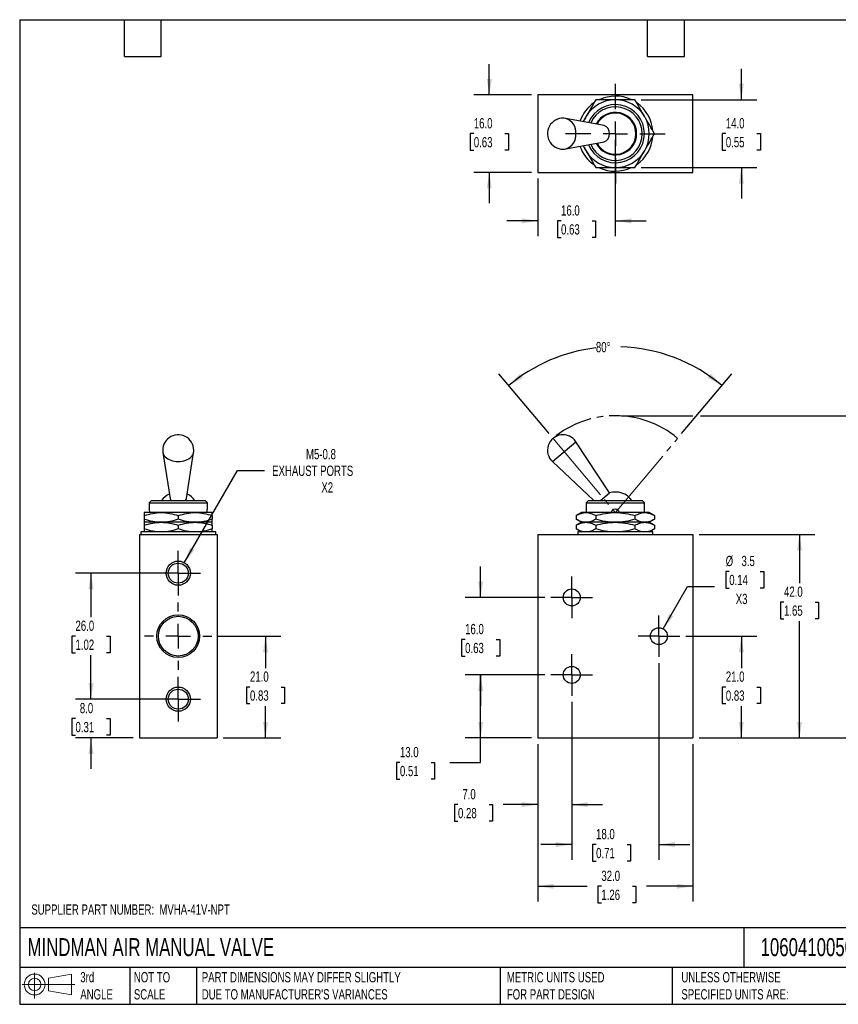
# Model space of a CAD drawing. Header units: millimetres. Extents: x 6 to 273, y 6 to 210.
# Tile 1 of 2: x 6 to 175, y 6 to 210. Entities that reach past the tile are written whole.
import ezdxf

# ---------------------------------------------------------------- set-up
doc = ezdxf.new("R2010")
doc.units = ezdxf.units.MM
doc.linetypes.add('SLD-Center', pattern=[19.05, 15.24, -1.27, 1.27, -1.27])
doc.linetypes.add('SLD-Solid', pattern=[0])
doc.layers.add('CENTER', color=40, linetype='SLD-Center')
doc.layers.add('SLD-DEFPOINTS', color=7, linetype='Continuous')
doc.layers.add('DIMENSIONS', color=140, linetype='SLD-Solid', lineweight=25)
doc.layers.add('TEXT', color=140, linetype='SLD-Solid', lineweight=25)
doc.styles.add('SLDTEXTSTYLE0', font='TXT', dxfattribs={"width": 0.7})
doc.dimstyles.new('SLDDIMSTYLE0', dxfattribs={"dimtxt": 2.158008, "dimasz": 3.302, "dimexe": 0, "dimexo": 0.0625, "dimgap": 0.539502, "dimtad": 0, "dimtih": 1, "dimtoh": 1, "dimdec": 4, "dimzin": 12, "dimdsep": 46, "dimtxsty": 'SLDTEXTSTYLE0', "dimsah": 1, "dimcen": 0.09, "dimadec": 0, "dimazin": 3, "dimtfac": 1, "dimtdec": 0, "dimtofl": 0, "dimtmove": 0, "dimatfit": 3, "dimfxl": 0, "dimfrac": 2, "dimtolj": 1, "dimtzin": 12, "dimarcsym": 0})
doc.dimstyles.new('SLDDIMSTYLE1', dxfattribs={"dimtxt": 2.158008, "dimasz": 3.302, "dimexe": 0, "dimexo": 0.0625, "dimgap": 0.539502, "dimtad": 0, "dimtih": 1, "dimtoh": 1, "dimdec": 1, "dimrnd": 1e-09, "dimzin": 12, "dimdsep": 46, "dimtxsty": 'SLDTEXTSTYLE0', "dimsah": 1, "dimcen": 0.09, "dimadec": 0, "dimazin": 3, "dimtfac": 1, "dimtdec": 1, "dimtofl": 0, "dimtmove": 0, "dimatfit": 3, "dimfxl": 0, "dimfrac": 2, "dimtolj": 1, "dimtzin": 12, "dimarcsym": 0})
doc.dimstyles.new('SLDDIMSTYLE2', dxfattribs={"dimtxt": 2.158008, "dimasz": 3.302, "dimexe": 0, "dimexo": 0.0625, "dimgap": 0.539502, "dimtad": 0, "dimtih": 1, "dimtoh": 1, "dimdec": 1, "dimrnd": 1e-09, "dimzin": 4, "dimdsep": 46, "dimtxsty": 'SLDTEXTSTYLE0', "dimsah": 1, "dimcen": 0.09, "dimadec": 0, "dimazin": 1, "dimtfac": 1, "dimtdec": 1, "dimtmove": 0, "dimatfit": 0, "dimfxl": 0, "dimfrac": 2, "dimtolj": 1, "dimtzin": 12, "dimarcsym": 0})
doc.dimstyles.new('SLDDIMSTYLE3', dxfattribs={"dimtxt": 2.158008, "dimasz": 3.302, "dimexe": 0, "dimexo": 0.0625, "dimgap": 0.539502, "dimtad": 0, "dimtih": 1, "dimtoh": 1, "dimdec": 1, "dimrnd": 1e-09, "dimzin": 4, "dimdsep": 46, "dimtxsty": 'SLDTEXTSTYLE0', "dimsah": 1, "dimcen": 0.09, "dimadec": 0, "dimazin": 1, "dimtfac": 1, "dimtdec": 1, "dimtofl": 0, "dimtmove": 0, "dimatfit": 3, "dimfxl": 0, "dimfrac": 2, "dimtolj": 1, "dimtzin": 12, "dimarcsym": 0})
doc.dimstyles.new('SLDDIMSTYLE4', dxfattribs={"dimtxt": 2.158008, "dimasz": 3.302, "dimexe": 0, "dimexo": 0.0625, "dimgap": 0.539502, "dimtad": 0, "dimtih": 1, "dimtoh": 1, "dimdec": 1, "dimrnd": 1e-09, "dimzin": 12, "dimdsep": 46, "dimtxsty": 'SLDTEXTSTYLE0', "dimsah": 1, "dimcen": 0, "dimadec": 0, "dimazin": 3, "dimtfac": 1, "dimtdec": 1, "dimtofl": 0, "dimtmove": 0, "dimatfit": 3, "dimfxl": 0, "dimfrac": 2, "dimtolj": 1, "dimtzin": 12, "dimarcsym": 0})
doc.dimstyles.new('SLDDIMSTYLE5', dxfattribs={"dimtxt": 2.158008, "dimasz": 3.302, "dimexe": 0, "dimexo": 0.0625, "dimgap": 0.539502, "dimtad": 0, "dimtih": 1, "dimtoh": 1, "dimdec": 1, "dimrnd": 1e-09, "dimzin": 12, "dimdsep": 46, "dimtxsty": 'SLDTEXTSTYLE0', "dimsah": 1, "dimcen": 0, "dimadec": 0, "dimazin": 3, "dimtfac": 1, "dimtdec": 1, "dimtofl": 0, "dimtmove": 0, "dimatfit": 3, "dimfxl": 0, "dimfrac": 2, "dimtolj": 1, "dimtzin": 12, "dimarcsym": 0})

# ---------------------------------------------------------------- blocks, each defined once
blk = doc.blocks.new('Block11')
at = {"color": 7, "linetype": 'SLD-Solid', "lineweight": 18}
for p, q in [((2.59, 5.31), (2.59, 0)), ((5.48, 4.17), (10.18, 5.03)), ((5.48, 1.6), (5.48, 4.17)), ((10.18, 5.03), (10.18, 0.73)), ((0, 2.88), (10.87, 2.88)), ((5.48, 1.6), (10.18, 0.73))]:
    blk.add_line(p, q, dxfattribs=at)
for radius in [2.15, 1.29]:
    blk.add_circle((2.59, 2.88), radius, dxfattribs=at)
blk = doc.blocks.new('Block12')
at = {"layer": 'SLD-DEFPOINTS'}
blk.add_blockref('Block11', (0, 0), dxfattribs=at)
blk = doc.blocks.new('_D')
at = {"layer": 'DIMENSIONS'}
for p, q in [((115.57, 124.12), (105.2, 136.48)), ((142.91, 124.12), (153.29, 136.48))]:
    blk.add_line(p, q, dxfattribs=at)
for start, end in [(96.7343, 130), (50, 88.151)]:
    blk.add_arc((129.24, 107.83), 34.23, start, end, dxfattribs=at)
for points in [[(107.24, 134.05), (110.17, 135.65), (109.56, 136.45)], [(151.25, 134.05), (148.93, 136.45), (148.31, 135.65)]]:
    blk.add_solid(points, dxfattribs=at)
at = {"layer": 'DIMENSIONS', "insert": (125.23, 143.04), "char_height": 2.117, "attachment_point": 1, "style": 'SLDTEXTSTYLE0'}
blk.add_mtext('80°', dxfattribs=at)
blk = doc.blocks.new('_D_1')
at = {"layer": 'DIMENSIONS'}
for p, q in [((130.51, 127.83), (145.26, 127.83)), ((146.79, 127.83), (185.26, 127.83)), ((182.09, 127.83), (182.09, 96.96)), ((178.88, 93.05), (178.16, 93.05)), ((178.16, 93.05), (178.16, 89.62)), ((185.29, 93.05), (186.02, 93.05)), ((186.02, 93.05), (186.02, 89.62)), ((178.16, 89.62), (178.88, 89.62)), ((186.02, 89.62), (185.29, 89.62)), ((182.09, 61.33), (182.09, 89.13)), ((146.51, 61.33), (185.26, 61.33))]:
    blk.add_line(p, q, dxfattribs=at)
for points in [[(182.09, 127.83), (181.58, 124.52), (182.59, 124.52)], [(182.09, 61.33), (182.59, 64.63), (181.58, 64.63)]]:
    blk.add_solid(points, dxfattribs=at)
at = {"layer": 'DIMENSIONS', "char_height": 2.117, "attachment_point": 1, "style": 'SLDTEXTSTYLE0'}
for s, insert in [('66.5', (178.88, 96.26)), ('2.62', (178.88, 92.34))]:
    blk.add_mtext(s, dxfattribs=dict(at, insert=insert))
blk = doc.blocks.new('_D_2')
at = {"layer": 'DIMENSIONS'}
for p, q in [((120.24, 68.77), (120.24, 44.38)), ((113.24, 60.06), (113.24, 44.38)), ((96.78, 47.56), (96.06, 47.56)), ((96.06, 47.56), (96.06, 44.13)), ((103.2, 47.56), (103.92, 47.56)), ((103.92, 47.56), (103.92, 44.13)), ((113.24, 47.56), (106.12, 47.56)), ((120.24, 47.56), (126.59, 47.56)), ((96.06, 44.13), (96.78, 44.13)), ((103.92, 44.13), (103.2, 44.13))]:
    blk.add_line(p, q, dxfattribs=at)
for points in [[(113.24, 47.56), (109.94, 48.07), (109.94, 47.05)], [(120.24, 47.56), (123.54, 47.05), (123.54, 48.07)]]:
    blk.add_solid(points, dxfattribs=at)
at = {"layer": 'DIMENSIONS', "char_height": 2.117, "attachment_point": 1, "style": 'SLDTEXTSTYLE0'}
for s, insert in [('7.0', (97.68, 50.77)), ('0.28', (96.78, 46.86))]:
    blk.add_mtext(s, dxfattribs=dict(at, insert=insert))
blk = doc.blocks.new('_D_3')
at = {"layer": 'DIMENSIONS'}
for p, q in [((138.24, 76.77), (138.24, 36.15)), ((120.24, 68.77), (120.24, 36.15)), ((120.24, 39.33), (113.89, 39.33)), ((125.27, 39.33), (124.54, 39.33)), ((124.54, 39.33), (124.54, 35.9)), ((131.68, 39.33), (132.4, 39.33)), ((132.4, 39.33), (132.4, 35.9)), ((138.24, 39.33), (144.59, 39.33)), ((124.54, 35.9), (125.27, 35.9)), ((132.4, 35.9), (131.68, 35.9))]:
    blk.add_line(p, q, dxfattribs=at)
for points in [[(120.24, 39.33), (116.94, 39.83), (116.94, 38.82)], [(138.24, 39.33), (141.54, 38.82), (141.54, 39.83)]]:
    blk.add_solid(points, dxfattribs=at)
at = {"layer": 'DIMENSIONS', "char_height": 2.117, "attachment_point": 1, "style": 'SLDTEXTSTYLE0'}
for s, insert in [('18.0', (125.27, 42.54)), ('0.71', (125.27, 38.62))]:
    blk.add_mtext(s, dxfattribs=dict(at, insert=insert))
blk = doc.blocks.new('_D_4')
at = {"layer": 'DIMENSIONS'}
for p, q in [((113.24, 60.06), (113.24, 27.54)), ((145.24, 60.06), (145.24, 27.54)), ((113.24, 30.71), (123.43, 30.71)), ((126.36, 30.71), (125.63, 30.71)), ((125.63, 30.71), (125.63, 27.28)), ((132.77, 30.71), (133.49, 30.71)), ((133.49, 30.71), (133.49, 27.28)), ((145.24, 30.71), (135.69, 30.71)), ((125.63, 27.28), (126.36, 27.28)), ((133.49, 27.28), (132.77, 27.28))]:
    blk.add_line(p, q, dxfattribs=at)
for points in [[(113.24, 30.71), (116.54, 30.2), (116.54, 31.22)], [(145.24, 30.71), (141.94, 31.22), (141.94, 30.2)]]:
    blk.add_solid(points, dxfattribs=at)
at = {"layer": 'DIMENSIONS', "char_height": 2.117, "attachment_point": 1, "style": 'SLDTEXTSTYLE0'}
for s, insert in [('32.0', (126.36, 33.92)), ('1.26', (126.36, 30.01))]:
    blk.add_mtext(s, dxfattribs=dict(at, insert=insert))
blk = doc.blocks.new('_D_5')
at = {"layer": 'DIMENSIONS'}
for p, q in [((114.68, 74.33), (98.28, 74.33)), ((101.45, 61.33), (101.45, 74.33)), ((111.97, 61.33), (98.28, 61.33)), ((101.45, 56.25), (101.45, 61.33)), ((84.8, 56.25), (84.07, 56.25)), ((84.07, 56.25), (84.07, 52.82)), ((91.21, 56.25), (91.94, 56.25)), ((91.94, 56.25), (91.94, 52.82)), ((95.1, 56.25), (101.45, 56.25)), ((84.07, 52.82), (84.8, 52.82)), ((91.94, 52.82), (91.21, 52.82))]:
    blk.add_line(p, q, dxfattribs=at)
for points in [[(101.45, 74.33), (100.95, 71.02), (101.96, 71.02)], [(101.45, 61.33), (101.96, 64.63), (100.95, 64.63)]]:
    blk.add_solid(points, dxfattribs=at)
at = {"layer": 'DIMENSIONS', "char_height": 2.117, "attachment_point": 1, "style": 'SLDTEXTSTYLE0'}
for s, insert in [('13.0', (84.8, 59.46)), ('0.51', (84.8, 55.55))]:
    blk.add_mtext(s, dxfattribs=dict(at, insert=insert))
blk = doc.blocks.new('_D_6')
at = {"layer": 'DIMENSIONS'}
for p, q in [((101.45, 90.33), (101.45, 96.68)), ((114.68, 90.33), (98.28, 90.33)), ((98.25, 81.64), (97.52, 81.64)), ((97.52, 81.64), (97.52, 78.21)), ((104.66, 81.64), (105.38, 81.64)), ((105.38, 81.64), (105.38, 78.21)), ((97.52, 78.21), (98.25, 78.21)), ((105.38, 78.21), (104.66, 78.21)), ((114.68, 74.33), (98.28, 74.33)), ((101.45, 74.33), (101.45, 67.98))]:
    blk.add_line(p, q, dxfattribs=at)
for points in [[(101.45, 90.33), (101.96, 93.63), (100.95, 93.63)], [(101.45, 74.33), (100.95, 71.02), (101.96, 71.02)]]:
    blk.add_solid(points, dxfattribs=at)
at = {"layer": 'DIMENSIONS', "char_height": 2.117, "attachment_point": 1, "style": 'SLDTEXTSTYLE0'}
for s, insert in [('16.0', (98.25, 84.85)), ('0.63', (98.25, 80.94))]:
    blk.add_mtext(s, dxfattribs=dict(at, insert=insert))
blk = doc.blocks.new('_D_7')
at = {"layer": 'DIMENSIONS'}
for p, q in [((143.8, 82.33), (158.42, 82.33)), ((155.24, 82.33), (155.24, 75.74)), ((152.04, 71.83), (151.31, 71.83)), ((151.31, 71.83), (151.31, 68.4)), ((158.45, 71.83), (159.17, 71.83)), ((159.17, 71.83), (159.17, 68.4)), ((151.31, 68.4), (152.04, 68.4)), ((155.24, 61.33), (155.24, 67.91)), ((159.17, 68.4), (158.45, 68.4)), ((146.51, 61.33), (158.42, 61.33))]:
    blk.add_line(p, q, dxfattribs=at)
for points in [[(155.24, 82.33), (154.73, 79.02), (155.75, 79.02)], [(155.24, 61.33), (155.75, 64.63), (154.73, 64.63)]]:
    blk.add_solid(points, dxfattribs=at)
at = {"layer": 'DIMENSIONS', "char_height": 2.117, "attachment_point": 1, "style": 'SLDTEXTSTYLE0'}
for s, insert in [('21.0', (152.04, 75.04)), ('0.83', (152.04, 71.12))]:
    blk.add_mtext(s, dxfattribs=dict(at, insert=insert))
blk = doc.blocks.new('_D_8')
at = {"layer": 'DIMENSIONS'}
for p, q in [((146.51, 103.33), (170.42, 103.33)), ((167.24, 103.33), (167.24, 93.26)), ((164.04, 89.35), (163.31, 89.35)), ((163.31, 89.35), (163.31, 85.92)), ((170.45, 89.35), (171.17, 89.35)), ((171.17, 89.35), (171.17, 85.92)), ((163.31, 85.92), (164.04, 85.92)), ((167.24, 61.33), (167.24, 85.44)), ((171.17, 85.92), (170.45, 85.92)), ((146.51, 61.33), (170.42, 61.33))]:
    blk.add_line(p, q, dxfattribs=at)
for points in [[(167.24, 103.33), (166.73, 100.02), (167.75, 100.02)], [(167.24, 61.33), (167.75, 64.63), (166.73, 64.63)]]:
    blk.add_solid(points, dxfattribs=at)
at = {"layer": 'DIMENSIONS', "char_height": 2.117, "attachment_point": 1, "style": 'SLDTEXTSTYLE0'}
for s, insert in [('42.0', (164.04, 92.56)), ('1.65', (164.04, 88.65))]:
    blk.add_mtext(s, dxfattribs=dict(at, insert=insert))
blk = doc.blocks.new('_D_9')
at = {"layer": 'DIMENSIONS'}
for p, q in [((152.74, 95.68), (152.01, 95.68)), ((152.01, 95.68), (152.01, 92.25)), ((159.15, 95.68), (159.88, 95.68)), ((159.88, 95.68), (159.88, 92.25)), ((139.12, 83.84), (144.15, 92.55)), ((144.15, 92.55), (149.7, 92.55)), ((152.01, 92.25), (152.74, 92.25)), ((159.88, 92.25), (159.15, 92.25))]:
    blk.add_line(p, q, dxfattribs=at)
blk.add_solid([(139.12, 83.84), (141.21, 86.45), (140.33, 86.95)], dxfattribs=at)
at = {"layer": 'DIMENSIONS', "char_height": 2.117, "attachment_point": 1, "style": 'SLDTEXTSTYLE0'}
for s, insert in [('%%c', (152.01, 98.9)), ('3.5', (155.27, 98.9)), ('0.14', (152.74, 94.98)), ('X3', (154.08, 91.07))]:
    blk.add_mtext(s, dxfattribs=dict(at, insert=insert))
blk = doc.blocks.new('SW_CENTERMARKSYMBOL_0')
at = {"layer": 'CENTER', "color": 0}
for p, q in [((0, 2.54), (0, 4.29)), ((0, 0), (0, 2.54)), ((-2.54, 0), (-4.29, 0)), ((0, 0), (-2.54, 0)), ((0, 0), (0, -2.54)), ((0, 0), (2.54, 0)), ((2.54, 0), (4.29, 0)), ((0, -2.54), (0, -4.29))]:
    blk.add_line(p, q, dxfattribs=at)
blk = doc.blocks.new('SW_CENTERMARKSYMBOL_1')
at = {"layer": 'CENTER', "color": 0}
for p, q in [((0, 2.54), (0, 4.29)), ((0, 0), (0, 2.54)), ((-2.54, 0), (-4.29, 0)), ((0, 0), (-2.54, 0)), ((0, 0), (0, -2.54)), ((0, 0), (2.54, 0)), ((2.54, 0), (4.29, 0)), ((0, -2.54), (0, -4.29))]:
    blk.add_line(p, q, dxfattribs=at)
blk = doc.blocks.new('SW_CENTERMARKSYMBOL_2')
at = {"layer": 'CENTER', "color": 0}
for p, q in [((0, 2.54), (0, 4.29)), ((0, 0), (0, 2.54)), ((-2.54, 0), (-4.29, 0)), ((0, 0), (-2.54, 0)), ((0, 0), (0, -2.54)), ((0, 0), (2.54, 0)), ((2.54, 0), (4.29, 0)), ((0, -2.54), (0, -4.29))]:
    blk.add_line(p, q, dxfattribs=at)
blk = doc.blocks.new('_D_13')
at = {"layer": 'DIMENSIONS'}
for p, q in [((103.24, 194.03), (103.24, 200.38)), ((111.97, 194.03), (100.07, 194.03)), ((100.04, 186.03), (99.31, 186.03)), ((99.31, 186.03), (99.31, 182.6)), ((106.45, 186.03), (107.17, 186.03)), ((107.17, 186.03), (107.17, 182.6)), ((99.31, 182.6), (100.04, 182.6)), ((107.17, 182.6), (106.45, 182.6)), ((111.97, 178.03), (100.07, 178.03)), ((103.24, 178.03), (103.24, 171.68))]:
    blk.add_line(p, q, dxfattribs=at)
for points in [[(103.24, 194.03), (103.75, 197.33), (102.73, 197.33)], [(103.24, 178.03), (102.73, 174.73), (103.75, 174.73)]]:
    blk.add_solid(points, dxfattribs=at)
at = {"layer": 'DIMENSIONS', "char_height": 2.117, "attachment_point": 1, "style": 'SLDTEXTSTYLE0'}
for s, insert in [('16.0', (100.04, 189.24)), ('0.63', (100.04, 185.33))]:
    blk.add_mtext(s, dxfattribs=dict(at, insert=insert))
blk = doc.blocks.new('_D_14')
at = {"layer": 'DIMENSIONS'}
for p, q in [((155.24, 193.03), (155.24, 199.38)), ((134.55, 193.03), (158.42, 193.03)), ((152.04, 186.03), (151.31, 186.03)), ((151.31, 186.03), (151.31, 182.6)), ((158.45, 186.03), (159.17, 186.03)), ((159.17, 186.03), (159.17, 182.6)), ((151.31, 182.6), (152.04, 182.6)), ((159.17, 182.6), (158.45, 182.6)), ((134.55, 179.03), (158.42, 179.03)), ((155.24, 179.03), (155.24, 172.68))]:
    blk.add_line(p, q, dxfattribs=at)
for points in [[(155.24, 193.03), (155.75, 196.33), (154.73, 196.33)], [(155.24, 179.03), (154.73, 175.73), (155.75, 175.73)]]:
    blk.add_solid(points, dxfattribs=at)
at = {"layer": 'DIMENSIONS', "char_height": 2.117, "attachment_point": 1, "style": 'SLDTEXTSTYLE0'}
for s, insert in [('14.0', (152.04, 189.24)), ('0.55', (152.04, 185.33))]:
    blk.add_mtext(s, dxfattribs=dict(at, insert=insert))
blk = doc.blocks.new('_D_15')
at = {"layer": 'DIMENSIONS'}
for p, q in [((129.24, 184.76), (129.24, 164.85)), ((113.24, 176.76), (113.24, 164.85)), ((113.24, 168.03), (106.89, 168.03)), ((118.04, 168.03), (117.31, 168.03)), ((117.31, 168.03), (117.31, 164.6)), ((124.45, 168.03), (125.17, 168.03)), ((125.17, 168.03), (125.17, 164.6)), ((129.24, 168.03), (135.59, 168.03)), ((117.31, 164.6), (118.04, 164.6)), ((125.17, 164.6), (124.45, 164.6))]:
    blk.add_line(p, q, dxfattribs=at)
for points in [[(113.24, 168.03), (109.94, 168.54), (109.94, 167.52)], [(129.24, 168.03), (132.54, 167.52), (132.54, 168.54)]]:
    blk.add_solid(points, dxfattribs=at)
at = {"layer": 'DIMENSIONS', "char_height": 2.117, "attachment_point": 1, "style": 'SLDTEXTSTYLE0'}
for s, insert in [('16.0', (118.04, 171.24)), ('0.63', (118.04, 167.33))]:
    blk.add_mtext(s, dxfattribs=dict(at, insert=insert))
blk = doc.blocks.new('SW_CENTERMARKSYMBOL_5')
at = {"layer": 'CENTER', "color": 0}
for p, q in [((0, 5.08), (0, 10.29)), ((0, 0), (0, 2.54)), ((-5.08, 0), (-10.29, 0)), ((0, 0), (-2.54, 0)), ((0, 0), (0, -2.54)), ((0, 0), (2.54, 0)), ((5.08, 0), (10.29, 0)), ((0, -5.08), (0, -10.29))]:
    blk.add_line(p, q, dxfattribs=at)
blk = doc.blocks.new('_D_16')
at = {"layer": 'DIMENSIONS'}
for p, q in [((21.06, 69.33), (21.06, 75.68)), ((37.79, 69.33), (17.89, 69.33)), ((17.86, 65.33), (17.13, 65.33)), ((17.13, 65.33), (17.13, 61.9)), ((24.27, 65.33), (25, 65.33)), ((25, 65.33), (25, 61.9)), ((17.13, 61.9), (17.86, 61.9)), ((29.79, 61.33), (17.89, 61.33)), ((21.06, 61.33), (21.06, 54.98)), ((25, 61.9), (24.27, 61.9))]:
    blk.add_line(p, q, dxfattribs=at)
for points in [[(21.06, 69.33), (21.57, 72.63), (20.56, 72.63)], [(21.06, 61.33), (20.56, 58.02), (21.57, 58.02)]]:
    blk.add_solid(points, dxfattribs=at)
at = {"layer": 'DIMENSIONS', "char_height": 2.117, "attachment_point": 1, "style": 'SLDTEXTSTYLE0'}
for s, insert in [('8.0', (18.76, 68.54)), ('0.31', (17.86, 64.62))]:
    blk.add_mtext(s, dxfattribs=dict(at, insert=insert))
blk = doc.blocks.new('_D_17')
at = {"layer": 'DIMENSIONS'}
for p, q in [((37.79, 95.33), (17.89, 95.33)), ((21.06, 95.33), (21.06, 86.24)), ((17.86, 82.33), (17.13, 82.33)), ((17.13, 82.33), (17.13, 78.9)), ((24.27, 82.33), (25, 82.33)), ((25, 82.33), (25, 78.9)), ((17.13, 78.9), (17.86, 78.9)), ((21.06, 69.33), (21.06, 78.41)), ((25, 78.9), (24.27, 78.9)), ((37.79, 69.33), (17.89, 69.33))]:
    blk.add_line(p, q, dxfattribs=at)
for points in [[(21.06, 95.33), (20.56, 92.02), (21.57, 92.02)], [(21.06, 69.33), (21.57, 72.63), (20.56, 72.63)]]:
    blk.add_solid(points, dxfattribs=at)
at = {"layer": 'DIMENSIONS', "char_height": 2.117, "attachment_point": 1, "style": 'SLDTEXTSTYLE0'}
for s, insert in [('26.0', (17.86, 85.54)), ('1.02', (17.86, 81.62))]:
    blk.add_mtext(s, dxfattribs=dict(at, insert=insert))
blk = doc.blocks.new('_D_18')
at = {"layer": 'DIMENSIONS'}
for p, q in [((47.28, 82.33), (60.24, 82.33)), ((57.06, 82.33), (57.06, 75.74)), ((53.86, 71.83), (53.13, 71.83)), ((53.13, 71.83), (53.13, 68.4)), ((60.27, 71.83), (61, 71.83)), ((61, 71.83), (61, 68.4)), ((53.13, 68.4), (53.86, 68.4)), ((57.06, 61.33), (57.06, 67.91)), ((61, 68.4), (60.27, 68.4)), ((48.33, 61.33), (60.24, 61.33))]:
    blk.add_line(p, q, dxfattribs=at)
for points in [[(57.06, 82.33), (56.56, 79.02), (57.57, 79.02)], [(57.06, 61.33), (57.57, 64.63), (56.56, 64.63)]]:
    blk.add_solid(points, dxfattribs=at)
at = {"layer": 'DIMENSIONS', "char_height": 2.117, "attachment_point": 1, "style": 'SLDTEXTSTYLE0'}
for s, insert in [('21.0', (53.86, 75.04)), ('0.83', (53.86, 71.12))]:
    blk.add_mtext(s, dxfattribs=dict(at, insert=insert))
blk = doc.blocks.new('_D_19')
at = {"layer": 'DIMENSIONS'}
for p, q in [((40.31, 97.49), (51.29, 116.5)), ((51.29, 116.5), (56.85, 116.5))]:
    blk.add_line(p, q, dxfattribs=at)
blk.add_solid([(40.31, 97.49), (42.41, 100.1), (41.53, 100.6)], dxfattribs=at)
at = {"layer": 'DIMENSIONS', "attachment_point": 1, "style": 'SLDTEXTSTYLE0'}
for s, insert, char_height in [('M5-0.8', (65.42, 120.95), 2.117), ('EXHAUST PORTS', (58.43, 117.52), 2.1167), ('X2', (68.59, 114.09), 2.117)]:
    blk.add_mtext(s, dxfattribs=dict(at, insert=insert, char_height=char_height))
blk = doc.blocks.new('SW_CENTERMARKSYMBOL_6')
at = {"layer": 'CENTER', "color": 0}
for p, q in [((0, 2.54), (0, 4.607)), ((0, 0), (0, 2.54)), ((-2.54, 0), (-4.607, 0)), ((0, 0), (-2.54, 0)), ((0, 0), (0, -2.54)), ((0, 0), (2.54, 0)), ((2.54, 0), (4.607, 0)), ((0, -2.54), (0, -4.607))]:
    blk.add_line(p, q, dxfattribs=at)
blk = doc.blocks.new('SW_CENTERMARKSYMBOL_7')
at = {"layer": 'CENTER', "color": 0}
for p, q in [((0, 2.54), (0, 4.607)), ((0, 0), (0, 2.54)), ((-2.54, 0), (-4.607, 0)), ((0, 0), (-2.54, 0)), ((0, 0), (0, -2.54)), ((0, 0), (2.54, 0)), ((2.54, 0), (4.607, 0)), ((0, -2.54), (0, -4.607))]:
    blk.add_line(p, q, dxfattribs=at)
blk = doc.blocks.new('SW_CENTERMARKSYMBOL_8')
at = {"layer": 'CENTER', "color": 0}
for p, q in [((0, 5.08), (0, 6.95)), ((0, 0), (0, 2.54)), ((-5.08, 0), (-6.95, 0)), ((0, 0), (-2.54, 0)), ((0, 0), (0, -2.54)), ((0, 0), (2.54, 0)), ((5.08, 0), (6.95, 0)), ((0, -5.08), (0, -6.95))]:
    blk.add_line(p, q, dxfattribs=at)

msp = doc.modelspace()

# ---------------------------------------------------------------- linework, layer by layer
for p, q in [((113.24261, 194.02811), (113.24261, 178.02811)), ((145.24261, 194.02811), (113.24261, 194.02811)), ((145.24261, 178.02811), (145.24261, 194.02811)), ((126.91904, 187.70001), (119.03148, 189.17368)), ((119.03148, 182.88255), (126.91904, 184.35622)), ((113.24261, 178.02811), (145.24261, 178.02811)), ((116.2524, 118.36342), (121.1208, 122.4485)), ((128.02953, 111.899), (121.1208, 122.4485)), ((35.9023, 120.2022), (37.38356, 110.70508)), ((40.74458, 110.70508), (42.22585, 120.2022)), ((116.2524, 118.36342), (124.80553, 110.3258)), ((126.15467, 110.3258), (128.02953, 111.899)), ((33.52407, 110.3258), (33.06407, 109.8658)), ((33.06407, 109.8658), (33.06407, 108.56636)), ((33.06407, 109.8658), (45.06407, 109.8658)), ((33.52407, 110.3258), (44.60407, 110.3258)), ((45.06407, 109.8658), (44.60407, 110.3258)), ((45.06407, 108.56636), (45.06407, 109.8658)), ((123.70261, 110.3258), (123.24261, 109.8658)), ((123.24261, 109.8658), (123.24261, 107.8258)), ((123.24261, 109.8658), (135.24261, 109.8658)), ((123.70261, 110.3258), (134.78261, 110.3258)), ((135.24261, 109.8658), (134.78261, 110.3258)), ((135.24261, 107.8258), (135.24261, 109.8658)), ((35.56407, 107.8258), (32.06407, 107.8258)), ((42.56407, 107.8258), (35.56407, 107.8258)), ((46.06407, 107.8258), (42.56407, 107.8258)), ((122.24261, 107.8258), (121.1597, 107.20058)), ((123.18043, 107.8258), (122.24261, 107.8258)), ((129.24261, 107.8258), (123.18043, 107.8258)), ((135.30479, 107.8258), (129.24261, 107.8258)), ((136.24261, 107.8258), (135.30479, 107.8258)), ((137.32551, 107.20058), (136.24261, 107.8258)), ((32.06407, 107.20058), (32.06407, 106.45101)), ((35.56407, 105.8258), (32.06407, 105.8258)), ((42.56407, 105.8258), (35.56407, 105.8258)), ((39.06407, 107.20058), (39.06407, 106.45101)), ((46.06407, 105.8258), (42.56407, 105.8258)), ((46.06407, 107.20058), (46.06407, 106.45101)), ((121.1597, 107.20058), (121.1597, 106.45101)), ((121.1597, 106.45101), (122.24261, 105.8258)), ((122.24261, 105.8258), (121.1597, 105.20058)), ((123.18043, 105.8258), (122.24261, 105.8258)), ((129.24261, 105.8258), (123.18043, 105.8258)), ((125.20116, 107.20058), (125.20116, 106.45101)), ((135.30479, 105.8258), (129.24261, 105.8258)), ((133.28406, 107.20058), (133.28406, 106.45101)), ((136.24261, 105.8258), (135.30479, 105.8258)), ((136.24261, 105.8258), (137.32551, 106.45101)), ((137.32551, 105.20058), (136.24261, 105.8258)), ((137.32551, 107.20058), (137.32551, 106.45101)), ((31.31407, 103.8258), (31.31407, 103.3258)), ((39.06407, 103.8258), (31.31407, 103.8258)), ((32.06407, 105.20058), (32.06407, 104.45101)), ((39.06407, 105.20058), (39.06407, 104.45101)), ((46.81407, 103.8258), (39.06407, 103.8258)), ((46.06407, 105.20058), (46.06407, 104.45101)), ((46.81407, 103.3258), (46.81407, 103.8258)), ((121.1597, 105.20058), (121.1597, 104.45101)), ((121.1597, 104.45101), (122.24261, 103.8258)), ((121.49261, 103.8258), (121.49261, 103.3258)), ((136.99261, 103.8258), (121.49261, 103.8258)), ((125.20116, 105.20058), (125.20116, 104.45101)), ((133.28406, 105.20058), (133.28406, 104.45101)), ((136.24261, 103.8258), (137.32551, 104.45101)), ((136.99261, 103.3258), (136.99261, 103.8258)), ((137.32551, 105.20058), (137.32551, 104.45101)), ((31.06407, 103.3258), (47.06407, 103.3258)), ((31.06407, 103.3258), (31.06407, 61.3258)), ((47.06407, 103.3258), (47.06407, 61.3258)), ((113.24261, 103.3258), (113.24261, 61.3258)), ((113.24261, 103.3258), (145.24261, 103.3258)), ((145.24261, 103.3258), (145.24261, 61.3258)), ((31.06407, 61.3258), (47.06407, 61.3258)), ((113.24261, 61.3258), (145.24261, 61.3258))]:
    msp.add_line(p, q)
at = {"color": 7, "linetype": 'SLD-Center', "lineweight": 18}
for p, q in [((116.38686, 123.14669), (129.24261, 107.8258)), ((129.24261, 107.8258), (142.09836, 123.14669))]:
    msp.add_line(p, q, dxfattribs=at)
at = {"flags": 128}
for points in [[(122.68988, 188.49017), (122.89845, 188.98644), (123.18043, 189.52811)], [(123.18043, 182.52811), (122.89845, 183.06979), (122.68988, 183.56606)], [(35.9023, 120.2022), (35.94273, 120.02323), (36.04197, 119.77478), (36.18887, 119.53629), (36.38112, 119.31151), (36.61567, 119.104), (36.88884, 118.91701), (37.19631, 118.75351), (37.53324, 118.61607), (37.89431, 118.50686), (38.27383, 118.42759), (38.66581, 118.37953), (39.06407, 118.36342), (39.46234, 118.37953), (39.85432, 118.42759), (40.23384, 118.50686), (40.59491, 118.61607), (40.93183, 118.75351), (41.23931, 118.91701), (41.51248, 119.104), (41.74703, 119.31151), (41.93927, 119.53629), (42.08617, 119.77478), (42.18541, 120.02323), (42.22585, 120.2022)]]:
    msp.add_lwpolyline(points, dxfattribs=at)
for centre, radius in [((39.06407, 95.3258), 2.5), ((39.06407, 95.3258), 2.067), ((120.24261, 90.3258), 1.75), ((39.06407, 82.3258), 4.40788), ((39.06407, 82.3258), 4.09568), ((138.24261, 82.3258), 1.75), ((120.24261, 74.3258), 1.75), ((39.06407, 69.3258), 2.5), ((39.06407, 69.3258), 2.067)]:
    msp.add_circle(centre, radius)
for centre, radius, start, end in [((129.24261, 186.02811), 7.75, 64.9589452, 115.2916039), ((129.24261, 186.02811), 7.75, 124.6686865, 160.384579), ((129.24261, 186.02811), 7, 90, 150), ((129.24261, 186.02811), 6, 0, 157.7171987), ((129.24261, 186.02811), 5.54, 0, 156.7301798), ((129.24261, 186.02811), 7, 30, 90), ((129.24261, 186.02811), 7.75, 4.8128126, 55.0812344), ((118.44378, 186.02811), 3.2, 79.4171645, 270), ((118.13428, 186.31109), 2.9999, 354.5872986, 72.5978378), ((129.24261, 186.02811), 4.4, 206.6358894, 153.3641106), ((129.24261, 186.02811), 4.25, 207.2186368, 152.7813632), ((129.24261, 186.02811), 7, 330, 30), ((126.46282, 186.19224), 1.57528, 354.0197506, 73.1653858), ((118.13428, 185.74514), 2.9999, 287.4021622, 5.4127014), ((129.24261, 186.02811), 6, 202.2828013, 0), ((129.24261, 186.02811), 5.54, 203.2698202, 0), ((126.44288, 185.87724), 1.59381, 287.3829636, 5.4319), ((129.24261, 186.02811), 7.75, 304.8805043, 355.1259567), ((118.44378, 186.02811), 3.2, 270, 280.5828355), ((129.24261, 186.02811), 7.75, 199.615421, 235.043422), ((129.24261, 186.02811), 7, 210, 270), ((129.24261, 186.02811), 7, 270, 330), ((129.24261, 186.02811), 7.75, 244.9145987, 295.1805374), ((39.06407, 120.69535), 3.2, 0, 188.8649752), ((118.44378, 120.69535), 3.2, 33.2202876, 226.7797124), ((39.06407, 120.69535), 3.2, 351.1350248, 0), ((129.24261, 107.8258), 4.25, 36.0318791, 106.5844864), ((39.06407, 107.8258), 4.25, 115.5007764, 143.9681209), ((38.19069, 110.84161), 0.81859, 189.601684, 219.0592999), ((39.93746, 110.84161), 0.81859, 320.9407001, 350.398316), ((39.06407, 107.8258), 4.25, 36.0318791, 64.4992236)]:
    msp.add_arc(centre, radius, start, end)
for points, knots in [([(125.20116, 193.02811), (124.87105, 192.45635), (124.53836, 191.88012), (123.8655, 190.71469), (123.52528, 190.12541), (123.18043, 189.52811)], [0, 0, 0, 0, 0.5, 0.5, 1, 1, 1, 1]), ([(129.24261, 193.02811), (128.55291, 193.02811), (127.87246, 193.02811), (126.52675, 193.02811), (125.86137, 193.02811), (125.20116, 193.02811)], [0, 0, 0, 0, 0.5, 0.5, 1, 1, 1, 1]), ([(133.28406, 193.02811), (132.62385, 193.02811), (131.95847, 193.02811), (130.61275, 193.02811), (129.9323, 193.02811), (129.24261, 193.02811)], [0, 0, 0, 0, 0.5, 0.5, 1, 1, 1, 1]), ([(135.30479, 189.52811), (134.95994, 190.12541), (134.61971, 190.71469), (133.94686, 191.88012), (133.61417, 192.45635), (133.28406, 193.02811)], [0, 0, 0, 0, 0.5, 0.5, 1, 1, 1, 1]), ([(123.18043, 189.52811), (123.01157, 189.23564), (122.81461, 188.8945), (122.61957, 188.55668), (122.59175, 188.5085)], [0, 0, 0, 0, 0.857372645, 1, 1, 1, 1]), ([(137.32551, 186.02811), (136.99541, 186.59987), (136.66272, 187.17611), (135.98986, 188.34153), (135.64963, 188.93082), (135.30479, 189.52811)], [0, 0, 0, 0, 0.5, 0.5, 1, 1, 1, 1]), ([(135.30479, 182.52811), (135.64963, 183.12541), (135.98986, 183.71469), (136.66272, 184.88012), (136.99541, 185.45635), (137.32551, 186.02811)], [0, 0, 0, 0, 0.5, 0.5, 1, 1, 1, 1]), ([(122.59175, 183.54773), (122.61505, 183.50738), (122.81003, 183.16967), (123.007, 182.82851), (123.18043, 182.52811)], [0, 0, 0, 0, 0.119487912, 1, 1, 1, 1]), ([(123.18043, 182.52811), (123.52528, 181.93082), (123.8655, 181.34153), (124.53836, 180.17611), (124.87105, 179.59987), (125.20116, 179.02811)], [0, 0, 0, 0, 0.5, 0.5, 1, 1, 1, 1]), ([(133.28406, 179.02811), (133.61417, 179.59987), (133.94686, 180.17611), (134.61971, 181.34153), (134.95994, 181.93082), (135.30479, 182.52811)], [0, 0, 0, 0, 0.5, 0.5, 1, 1, 1, 1]), ([(125.20116, 179.02811), (125.86137, 179.02811), (126.52675, 179.02811), (127.87246, 179.02811), (128.55291, 179.02811), (129.24261, 179.02811)], [0, 0, 0, 0, 0.5, 0.5, 1, 1, 1, 1]), ([(129.24261, 179.02811), (129.9323, 179.02811), (130.61275, 179.02811), (131.95847, 179.02811), (132.62385, 179.02811), (133.28406, 179.02811)], [0, 0, 0, 0, 0.5, 0.5, 1, 1, 1, 1]), ([(32.06407, 107.20058), (32.63583, 107.39117), (33.21207, 107.54835), (34.37749, 107.76603), (34.96678, 107.8258), (35.56407, 107.8258)], [0, 0, 0, 0, 0.5, 0.5, 1, 1, 1, 1]), ([(32.06407, 107.8258), (32.06407, 107.8258), (32.06407, 107.76603), (32.06407, 107.54835), (32.06407, 107.39117), (32.06407, 107.20058)], [0, 0, 0, 0, 0.5, 0.5, 1, 1, 1, 1]), ([(33.06524, 108.56636), (33.06492, 108.56897), (33.06363, 108.57937), (33.07215, 108.5111), (33.08732, 108.36845), (33.10329, 108.15882), (33.11052, 107.96638), (33.11101, 107.854), (33.11113, 107.8258)], [0, 0, 0, 0, 0.07166145, 0.284550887, 0.498026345, 0.712955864, 0.92796038, 1, 1, 1, 1]), ([(35.56407, 107.8258), (36.16137, 107.8258), (36.75065, 107.76603), (37.91608, 107.54835), (38.49231, 107.39117), (39.06407, 107.20058)], [0, 0, 0, 0, 0.5, 0.5, 1, 1, 1, 1]), ([(39.06407, 107.20058), (39.63583, 107.39117), (40.21207, 107.54835), (41.37749, 107.76603), (41.96678, 107.8258), (42.56407, 107.8258)], [0, 0, 0, 0, 0.5, 0.5, 1, 1, 1, 1]), ([(42.56407, 107.8258), (43.16137, 107.8258), (43.75065, 107.76603), (44.91608, 107.54835), (45.49231, 107.39117), (46.06407, 107.20058)], [0, 0, 0, 0, 0.5, 0.5, 1, 1, 1, 1]), ([(45.01701, 107.8258), (45.01808, 107.90972), (45.0202, 108.07755), (45.03508, 108.30197), (45.05124, 108.47033), (45.06291, 108.56657), (45.06291, 108.56642), (45.0629, 108.56636)], [0, 0, 0, 0, 0.213694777, 0.427348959, 0.642055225, 0.857459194, 1, 1, 1, 1]), ([(46.06407, 107.20058), (46.06407, 107.39117), (46.06407, 107.54835), (46.06407, 107.76603), (46.06407, 107.8258), (46.06407, 107.8258)], [0, 0, 0, 0, 0.5, 0.5, 1, 1, 1, 1]), ([(121.1597, 107.20058), (121.48981, 107.39117), (121.8225, 107.54835), (122.49536, 107.76603), (122.83558, 107.8258), (123.18043, 107.8258)], [0, 0, 0, 0, 0.5, 0.5, 1, 1, 1, 1]), ([(123.18043, 107.8258), (123.52528, 107.8258), (123.8655, 107.76603), (124.53836, 107.54835), (124.87105, 107.39117), (125.20116, 107.20058)], [0, 0, 0, 0, 0.5, 0.5, 1, 1, 1, 1]), ([(125.20116, 107.20058), (125.86137, 107.39117), (126.52675, 107.54835), (127.87246, 107.76603), (128.55291, 107.8258), (129.24261, 107.8258)], [0, 0, 0, 0, 0.5, 0.5, 1, 1, 1, 1]), ([(128.49261, 107.8258), (128.49261, 107.92499), (128.51217, 108.02231), (128.58747, 108.2039), (128.64318, 108.28703), (128.8505, 108.49435), (129.04623, 108.57566), (129.33998, 108.57587), (129.43832, 108.55646), (129.62004, 108.48132), (129.70259, 108.42639), (129.91261, 108.21664), (129.99261, 108.02418), (129.99261, 107.8258)], [0, 0, 0, 0, 0.125, 0.125, 0.25, 0.25, 0.5, 0.5, 0.625, 0.625, 0.75, 0.75, 1, 1, 1, 1]), ([(129.24261, 107.8258), (129.9323, 107.8258), (130.61275, 107.76603), (131.95847, 107.54835), (132.62385, 107.39117), (133.28406, 107.20058)], [0, 0, 0, 0, 0.5, 0.5, 1, 1, 1, 1]), ([(133.28406, 107.20058), (133.61417, 107.39117), (133.94686, 107.54835), (134.61971, 107.76603), (134.95994, 107.8258), (135.30479, 107.8258)], [0, 0, 0, 0, 0.5, 0.5, 1, 1, 1, 1]), ([(135.30479, 107.8258), (135.64963, 107.8258), (135.98986, 107.76603), (136.66272, 107.54835), (136.99541, 107.39117), (137.32551, 107.20058)], [0, 0, 0, 0, 0.5, 0.5, 1, 1, 1, 1]), ([(35.56407, 105.8258), (34.96678, 105.8258), (34.37749, 105.88557), (33.21207, 106.10325), (32.63583, 106.26043), (32.06407, 106.45101)], [0, 0, 0, 0, 0.5, 0.5, 1, 1, 1, 1]), ([(32.06407, 106.45101), (32.06407, 106.26043), (32.06407, 106.10325), (32.06407, 105.88557), (32.06407, 105.8258), (32.06407, 105.8258)], [0, 0, 0, 0, 0.5, 0.5, 1, 1, 1, 1]), ([(32.06407, 105.20058), (32.63583, 105.39117), (33.21207, 105.54835), (34.37749, 105.76603), (34.96678, 105.8258), (35.56407, 105.8258)], [0, 0, 0, 0, 0.5, 0.5, 1, 1, 1, 1]), ([(32.06407, 105.8258), (32.06407, 105.8258), (32.06407, 105.76603), (32.06407, 105.54835), (32.06407, 105.39117), (32.06407, 105.20058)], [0, 0, 0, 0, 0.5, 0.5, 1, 1, 1, 1]), ([(39.06407, 106.45101), (38.49231, 106.26043), (37.91608, 106.10325), (36.75065, 105.88557), (36.16137, 105.8258), (35.56407, 105.8258)], [0, 0, 0, 0, 0.5, 0.5, 1, 1, 1, 1]), ([(35.56407, 105.8258), (36.16137, 105.8258), (36.75065, 105.76603), (37.91608, 105.54835), (38.49231, 105.39117), (39.06407, 105.20058)], [0, 0, 0, 0, 0.5, 0.5, 1, 1, 1, 1]), ([(42.56407, 105.8258), (41.96678, 105.8258), (41.37749, 105.88557), (40.21207, 106.10325), (39.63583, 106.26043), (39.06407, 106.45101)], [0, 0, 0, 0, 0.5, 0.5, 1, 1, 1, 1]), ([(39.06407, 105.20058), (39.63583, 105.39117), (40.21207, 105.54835), (41.37749, 105.76603), (41.96678, 105.8258), (42.56407, 105.8258)], [0, 0, 0, 0, 0.5, 0.5, 1, 1, 1, 1]), ([(46.06407, 106.45101), (45.49231, 106.26043), (44.91608, 106.10325), (43.75065, 105.88557), (43.16137, 105.8258), (42.56407, 105.8258)], [0, 0, 0, 0, 0.5, 0.5, 1, 1, 1, 1]), ([(42.56407, 105.8258), (43.16137, 105.8258), (43.75065, 105.76603), (44.91608, 105.54835), (45.49231, 105.39117), (46.06407, 105.20058)], [0, 0, 0, 0, 0.5, 0.5, 1, 1, 1, 1]), ([(46.06407, 105.8258), (46.06407, 105.8258), (46.06407, 105.88557), (46.06407, 106.10325), (46.06407, 106.26043), (46.06407, 106.45101)], [0, 0, 0, 0, 0.5, 0.5, 1, 1, 1, 1]), ([(46.06407, 105.20058), (46.06407, 105.39117), (46.06407, 105.54835), (46.06407, 105.76603), (46.06407, 105.8258), (46.06407, 105.8258)], [0, 0, 0, 0, 0.5, 0.5, 1, 1, 1, 1]), ([(123.18043, 105.8258), (122.83558, 105.8258), (122.49536, 105.88557), (121.8225, 106.10325), (121.48981, 106.26043), (121.1597, 106.45101)], [0, 0, 0, 0, 0.5, 0.5, 1, 1, 1, 1]), ([(121.1597, 105.20058), (121.48981, 105.39117), (121.8225, 105.54835), (122.49536, 105.76603), (122.83558, 105.8258), (123.18043, 105.8258)], [0, 0, 0, 0, 0.5, 0.5, 1, 1, 1, 1]), ([(125.20116, 106.45101), (124.87105, 106.26043), (124.53836, 106.10325), (123.8655, 105.88557), (123.52528, 105.8258), (123.18043, 105.8258)], [0, 0, 0, 0, 0.5, 0.5, 1, 1, 1, 1]), ([(123.18043, 105.8258), (123.52528, 105.8258), (123.8655, 105.76603), (124.53836, 105.54835), (124.87105, 105.39117), (125.20116, 105.20058)], [0, 0, 0, 0, 0.5, 0.5, 1, 1, 1, 1]), ([(129.24261, 105.8258), (128.55291, 105.8258), (127.87246, 105.88557), (126.52675, 106.10325), (125.86137, 106.26043), (125.20116, 106.45101)], [0, 0, 0, 0, 0.5, 0.5, 1, 1, 1, 1]), ([(125.20116, 105.20058), (125.86137, 105.39117), (126.52675, 105.54835), (127.87246, 105.76603), (128.55291, 105.8258), (129.24261, 105.8258)], [0, 0, 0, 0, 0.5, 0.5, 1, 1, 1, 1]), ([(133.28406, 106.45101), (132.62385, 106.26043), (131.95847, 106.10325), (130.61275, 105.88557), (129.9323, 105.8258), (129.24261, 105.8258)], [0, 0, 0, 0, 0.5, 0.5, 1, 1, 1, 1]), ([(129.24261, 105.8258), (129.9323, 105.8258), (130.61275, 105.76603), (131.95847, 105.54835), (132.62385, 105.39117), (133.28406, 105.20058)], [0, 0, 0, 0, 0.5, 0.5, 1, 1, 1, 1]), ([(135.30479, 105.8258), (134.95994, 105.8258), (134.61971, 105.88557), (133.94686, 106.10325), (133.61417, 106.26043), (133.28406, 106.45101)], [0, 0, 0, 0, 0.5, 0.5, 1, 1, 1, 1]), ([(133.28406, 105.20058), (133.61417, 105.39117), (133.94686, 105.54835), (134.61971, 105.76603), (134.95994, 105.8258), (135.30479, 105.8258)], [0, 0, 0, 0, 0.5, 0.5, 1, 1, 1, 1]), ([(137.32551, 106.45101), (136.99541, 106.26043), (136.66272, 106.10325), (135.98986, 105.88557), (135.64963, 105.8258), (135.30479, 105.8258)], [0, 0, 0, 0, 0.5, 0.5, 1, 1, 1, 1]), ([(135.30479, 105.8258), (135.64963, 105.8258), (135.98986, 105.76603), (136.66272, 105.54835), (136.99541, 105.39117), (137.32551, 105.20058)], [0, 0, 0, 0, 0.5, 0.5, 1, 1, 1, 1]), ([(35.56407, 103.8258), (34.96678, 103.8258), (34.37749, 103.88557), (33.21207, 104.10325), (32.63583, 104.26043), (32.06407, 104.45101)], [0, 0, 0, 0, 0.5, 0.5, 1, 1, 1, 1]), ([(32.06407, 104.45101), (32.06407, 104.26043), (32.06407, 104.10325), (32.06407, 103.88557), (32.06407, 103.8258), (32.06407, 103.8258)], [0, 0, 0, 0, 0.5, 0.5, 1, 1, 1, 1]), ([(39.06407, 104.45101), (38.49231, 104.26043), (37.91608, 104.10325), (36.75065, 103.88557), (36.16137, 103.8258), (35.56407, 103.8258)], [0, 0, 0, 0, 0.5, 0.5, 1, 1, 1, 1]), ([(42.56407, 103.8258), (41.96678, 103.8258), (41.37749, 103.88557), (40.21207, 104.10325), (39.63583, 104.26043), (39.06407, 104.45101)], [0, 0, 0, 0, 0.5, 0.5, 1, 1, 1, 1]), ([(46.06407, 104.45101), (45.49231, 104.26043), (44.91608, 104.10325), (43.75065, 103.88557), (43.16137, 103.8258), (42.56407, 103.8258)], [0, 0, 0, 0, 0.5, 0.5, 1, 1, 1, 1]), ([(46.06407, 103.8258), (46.06407, 103.8258), (46.06407, 103.88557), (46.06407, 104.10325), (46.06407, 104.26043), (46.06407, 104.45101)], [0, 0, 0, 0, 0.5, 0.5, 1, 1, 1, 1]), ([(123.18043, 103.8258), (122.83558, 103.8258), (122.49536, 103.88557), (121.8225, 104.10325), (121.48981, 104.26043), (121.1597, 104.45101)], [0, 0, 0, 0, 0.5, 0.5, 1, 1, 1, 1]), ([(125.20116, 104.45101), (124.87105, 104.26043), (124.53836, 104.10325), (123.8655, 103.88557), (123.52528, 103.8258), (123.18043, 103.8258)], [0, 0, 0, 0, 0.5, 0.5, 1, 1, 1, 1]), ([(129.24261, 103.8258), (128.55291, 103.8258), (127.87246, 103.88557), (126.52675, 104.10325), (125.86137, 104.26043), (125.20116, 104.45101)], [0, 0, 0, 0, 0.5, 0.5, 1, 1, 1, 1]), ([(133.28406, 104.45101), (132.62385, 104.26043), (131.95847, 104.10325), (130.61275, 103.88557), (129.9323, 103.8258), (129.24261, 103.8258)], [0, 0, 0, 0, 0.5, 0.5, 1, 1, 1, 1]), ([(135.30479, 103.8258), (134.95994, 103.8258), (134.61971, 103.88557), (133.94686, 104.10325), (133.61417, 104.26043), (133.28406, 104.45101)], [0, 0, 0, 0, 0.5, 0.5, 1, 1, 1, 1]), ([(137.32551, 104.45101), (136.99541, 104.26043), (136.66272, 104.10325), (135.98986, 103.88557), (135.64963, 103.8258), (135.30479, 103.8258)], [0, 0, 0, 0, 0.5, 0.5, 1, 1, 1, 1])]:
    msp.add_open_spline(points, degree=3, knots=knots)
at = {"layer": 'CENTER', "linetype": 'SLD-Center'}
msp.add_arc((129.24261, 107.8258), 20, 50, 130, dxfattribs=at)
at = {"layer": 'TEXT'}
for p, q in [((6.35, 209.55), (273.05, 209.55)), ((6.35, 209.55), (6.35, 6.35)), ((27.94, 201.93), (27.94, 209.55)), ((35.56, 201.93), (35.56, 209.55)), ((135.89, 201.93), (135.89, 209.55)), ((143.51, 201.93), (143.51, 209.55)), ((27.94, 201.93), (35.56, 201.93)), ((135.89, 201.93), (143.51, 201.93)), ((273.05, 22.12611), (6.35, 22.12611)), ((155.7589, 22.12611), (155.7589, 13.97)), ((273.05, 13.97), (6.35, 13.97)), ((29.04473, 13.97), (29.04473, 6.35)), ((42.83739, 13.97), (42.83739, 6.35)), ((105.48421, 13.97), (105.48421, 6.35)), ((140.99781, 13.97), (140.99781, 6.35)), ((6.35, 6.35), (273.05, 6.35))]:
    msp.add_line(p, q, dxfattribs=at)

# ---------------------------------------------------------------- block references
at = {"layer": 'CENTER'}
for name, p in [('SW_CENTERMARKSYMBOL_5', (129.24261, 186.02811)), ('SW_CENTERMARKSYMBOL_7', (39.06407, 95.3258)), ('SW_CENTERMARKSYMBOL_2', (120.24261, 90.3258)), ('SW_CENTERMARKSYMBOL_8', (39.06407, 82.3258)), ('SW_CENTERMARKSYMBOL_0', (138.24261, 82.3258)), ('SW_CENTERMARKSYMBOL_1', (120.24261, 74.3258)), ('SW_CENTERMARKSYMBOL_6', (39.06407, 69.3258))]:
    msp.add_blockref(name, p, dxfattribs=at)
at = {"layer": 'SLD-DEFPOINTS'}
msp.add_blockref('Block12', (6.83794, 7.55386), dxfattribs=at)

# ---------------------------------------------------------------- texts
at = {"layer": 'TEXT', "attachment_point": 1, "style": 'SLDTEXTSTYLE0'}
for s, insert, char_height in [('SUPPLIER PART NUMBER:  MVHA-41V-NPT', (8.74972, 26.96907), 2.1166667), ('MINDMAN AIR MANUAL VALVE', (7.96573, 20.00164), 3.7041667), ('106041005034001', (159.20772, 20.00164), 3.7041667), ('3rd^JANGLE', (18.85043, 12.99657), 2.116667), ('NOT TO^JSCALE', (29.90672, 12.99657), 2.1166667), ("PART DIMENSIONS MAY DIFFER SLIGHTLY ^JDUE TO MANUFACTURER'S VARIANCES", (43.91253, 12.99657), 2.1166667), ('METRIC UNITS USED ^JFOR PART DESIGN', (106.85361, 12.99657), 2.1166667), ('UNLESS OTHERWISE ^JSPECIFIED UNITS ARE:', (142.86913, 12.99657), 2.1166667)]:
    msp.add_mtext(s, dxfattribs=dict(at, insert=insert, char_height=char_height))

# ---------------------------------------------------------------- dimensions: what is measured, and where the dimension line sits
at = {"layer": 'DIMENSIONS'}
for base, p1, p2, angle, dimstyle, picture, middle in [((103.24261, 178.02811), (113.24261, 194.02811), (113.24261, 178.02811), 90, 'SLDDIMSTYLE2', '_D_13', (103.24261, 186.02811)), ((155.24261, 179.02811), (133.28406, 193.02811), (133.28406, 179.02811), 90, 'SLDDIMSTYLE2', '_D_14', (155.24261, 186.02811)), ((129.24261, 168.02811), (113.24261, 178.02811), (129.24261, 186.02811), 0, 'SLDDIMSTYLE2', '_D_15', (121.24261, 168.02811)), ((182.08692, 61.3258), (129.24261, 127.8258), (145.24261, 61.3258), 90, 'SLDDIMSTYLE1', '_D_1', (182.08692, 93.04625)), ((167.24261, 61.3258), (145.24261, 103.3258), (145.24261, 61.3258), 90, 'SLDDIMSTYLE3', '_D_8', (167.24261, 89.34972)), ((101.45374, 90.3258), (115.95261, 74.3258), (115.95261, 90.3258), 90, 'SLDDIMSTYLE2', '_D_6', (101.45374, 81.63633)), ((21.06407, 95.3258), (39.06407, 69.3258), (39.06407, 95.3258), 90, 'SLDDIMSTYLE3', '_D_17', (21.06407, 82.3258)), ((57.06407, 82.3258), (47.06407, 61.3258), (46.01195, 82.3258), 90, 'SLDDIMSTYLE3', '_D_18', (57.06407, 71.8258)), ((155.24261, 82.3258), (145.24261, 61.3258), (142.53261, 82.3258), 90, 'SLDDIMSTYLE3', '_D_7', (155.24261, 71.8258)), ((21.06407, 69.3258), (31.06407, 61.3258), (39.06407, 69.3258), 90, 'SLDDIMSTYLE2', '_D_16', (21.06407, 65.3258)), ((101.45374, 74.3258), (113.24261, 61.3258), (115.95261, 74.3258), 90, 'SLDDIMSTYLE3', '_D_5', (101.45374, 56.24647))]:
    dim = msp.add_linear_dim(base=base, p1=p1, p2=p2, angle=angle, dimstyle=dimstyle, dxfattribs=at)
    dim.commit()
    dim.dimension.update_dxf_attribs({"geometry": picture, "text_midpoint": middle, "dimtype": 160})
dim = msp.add_angular_dim_2l(base=(141.46915, 139.80288), line1=((129.24261, 107.8258), (142.09836, 123.14669)), line2=((116.38686, 123.14669), (129.24261, 107.8258)), dimstyle='SLDDIMSTYLE0', dxfattribs=at)
dim.commit()
dim.dimension.update_dxf_attribs({"geometry": '_D', "text_midpoint": (127.78764, 142.02967), "dimtype": 162})
dim = msp.add_diameter_dim_2p(p1=(37.81407, 93.16074), p2=(40.31407, 97.49086), text='M5-0.8\\PEXHAUST PORTS\\PX2', dimstyle='SLDDIMSTYLE5', override={"dimpost": '<>'}, dxfattribs=at)
dim.commit()
dim.dimension.update_dxf_attribs({"geometry": '_D_19', "text_midpoint": (70.45834, 116.50303), "dimtype": 163})
dim = msp.add_diameter_dim_2p(p1=(137.36761, 80.81025), p2=(139.11761, 83.84134), text='<>\\PX3', dimstyle='SLDDIMSTYLE4', dxfattribs=at)
dim.commit()
dim.dimension.update_dxf_attribs({"geometry": '_D_9', "text_midpoint": (155.94484, 93.66491), "dimtype": 163})
for base, p1, p2, dimstyle, picture, middle in [((138.24261, 39.3258), (120.24261, 70.0358), (138.24261, 78.0358), 'SLDDIMSTYLE2', '_D_3', (128.47291, 39.3258)), ((113.24261, 47.55938), (120.24261, 70.0358), (113.24261, 61.3258), 'SLDDIMSTYLE2', '_D_2', (99.98975, 47.55938)), ((145.24261, 30.71023), (113.24261, 61.3258), (145.24261, 61.3258), 'SLDDIMSTYLE3', '_D_4', (129.56137, 30.71023))]:
    dim = msp.add_linear_dim(base=base, p1=p1, p2=p2, dimstyle=dimstyle, dxfattribs=at)
    dim.commit()
    dim.dimension.update_dxf_attribs({"geometry": picture, "text_midpoint": middle, "dimtype": 160})

doc.saveas('drawing.dxf')
